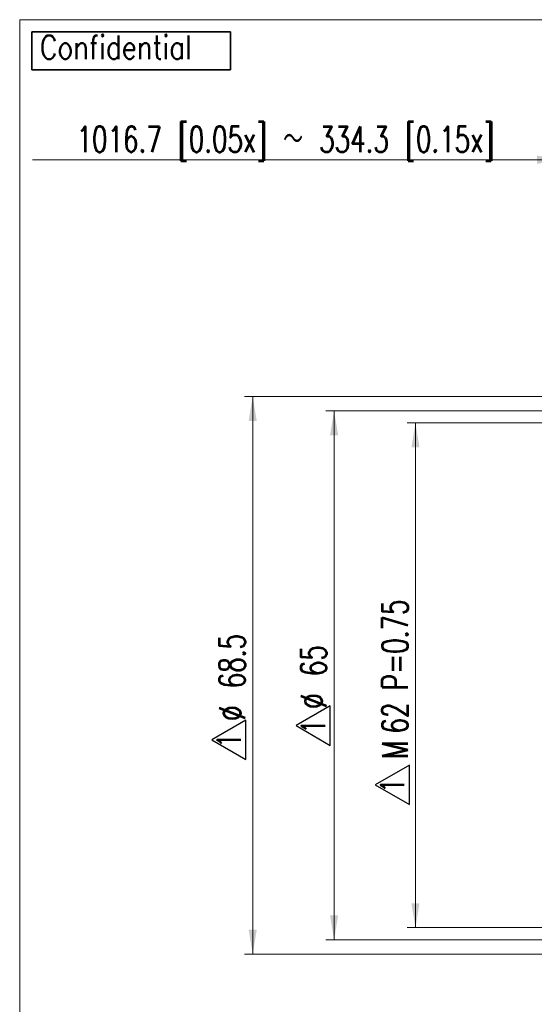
# Model space of a CAD drawing. Header units: millimetres. Extents: x 10 to 288, y 4 to 198.
# Tile 2 of 12: x 10 to 73, y 73 to 194. Entities that reach past the tile are written whole.
import ezdxf

# ---------------------------------------------------------------- set-up
doc = ezdxf.new("R2010")
doc.units = ezdxf.units.MM
doc.styles.add('SLDTEXTSTYLE0', font='TXT', dxfattribs={"width": 0.7, "bigfont": 'bigfont'})
doc.styles.add('SLDTEXTSTYLE2', font='TXT', dxfattribs={"width": 0.821457, "bigfont": 'bigfont'})
doc.dimstyles.new('SLDDIMSTYLE0', dxfattribs={"dimtxt": 3.638021, "dimasz": 3, "dimexe": 0, "dimexo": 0.0625, "dimgap": 0.909505, "dimtad": 3, "dimrnd": 1e-09, "dimzin": 12, "dimdsep": 46, "dimtxsty": 'SLDTEXTSTYLE0', "dimsah": 1, "dimcen": 0.09, "dimadec": 0, "dimazin": 3, "dimtfac": 1, "dimtdec": 3, "dimtofl": 0, "dimtmove": 0, "dimatfit": 3, "dimfxl": 1, "dimfrac": 2, "dimtolj": 1, "dimtzin": 12, "dimarcsym": 0})
doc.dimstyles.new('SLDDIMSTYLE1', dxfattribs={"dimtxt": 3.638021, "dimasz": 3, "dimexe": 0, "dimexo": 0.0625, "dimgap": 0.909505, "dimtad": 3, "dimrnd": 1e-09, "dimzin": 12, "dimdsep": 46, "dimtxsty": 'SLDTEXTSTYLE0', "dimblk2": 'NONE', "dimsah": 1, "dimcen": 0.09, "dimse1": 1, "dimadec": 0, "dimazin": 3, "dimtfac": 1, "dimtdec": 3, "dimtofl": 0, "dimtmove": 0, "dimatfit": 3, "dimfxl": 1, "dimfrac": 2, "dimtolj": 1, "dimtzin": 12, "dimarcsym": 0})

# ---------------------------------------------------------------- blocks, each defined once
blk = doc.blocks.new('SW_NOTE_0')
at = {"color": 0, "linetype": 'Continuous', "lineweight": 0, "insert": (0, 3.75), "char_height": 2.91, "attachment_point": 1, "style": 'SLDTEXTSTYLE0'}
blk.add_mtext('1', dxfattribs=at)
blk = doc.blocks.new('△1')
at = {"color": 7}
for p, q in [((3.42, 5.13), (0.99, 0.93)), ((5.84, 0.93), (3.42, 5.13)), ((0.99, 0.93), (5.84, 0.93))]:
    blk.add_line(p, q, dxfattribs=at)
at = {"color": 7, "linetype": 'Continuous', "lineweight": 0}
blk.add_blockref('SW_NOTE_0', (2.45, 0.72), dxfattribs=at)
blk = doc.blocks.new('_D_1')
at = {"color": 7, "linetype": 'Continuous', "lineweight": 0}
for p, q in [((193.87, 91.93), (193.87, 45.56)), ((193.87, 46.56), (11.57, 46.56))]:
    blk.add_line(p, q, dxfattribs=at)
at = {"color": 7, "linetype": 'Continuous', "lineweight": 18}
blk.add_solid([(193.87, 46.56), (190.87, 47.06), (190.87, 46.06)], dxfattribs=at)
at = {"color": 7, "linetype": 'Continuous', "lineweight": 18, "insert": (70.63, 50.65), "char_height": 3.175, "attachment_point": 1, "style": 'SLDTEXTSTYLE0'}
blk.add_mtext('1134.0 [0.05x] ～ 451.6 [0.15x] (O/I)', dxfattribs=at)
blk = doc.blocks.new('_None')
blk = doc.blocks.new('_D_2')
at = {"color": 7, "linetype": 'Continuous', "lineweight": 0}
for p, q in [((76.57, 176.81), (11.57, 176.81)), ((76.57, 146.77), (76.57, 177.81))]:
    blk.add_line(p, q, dxfattribs=at)
at = {"color": 7, "linetype": 'Continuous', "lineweight": 18}
blk.add_solid([(76.57, 176.81), (73.57, 177.31), (73.57, 176.31)], dxfattribs=at)
at = {"color": 7, "linetype": 'Continuous', "lineweight": 18, "insert": (16.98, 180.91), "char_height": 3.175, "attachment_point": 1, "style": 'SLDTEXTSTYLE0'}
blk.add_mtext('1016.7 [0.05x] ～ 334.3 [0.15x]', dxfattribs=at)
blk = doc.blocks.new('_D_8')
at = {"color": 7, "linetype": 'Continuous', "lineweight": 0}
for p, q in [((75.57, 144.47), (57.63, 144.47)), ((58.63, 144.47), (58.63, 82.47)), ((75.57, 82.47), (57.63, 82.47))]:
    blk.add_line(p, q, dxfattribs=at)
at = {"color": 7, "linetype": 'Continuous', "lineweight": 18}
for points in [[(58.63, 144.47), (58.13, 141.47), (59.13, 141.47)], [(58.63, 82.47), (59.13, 85.47), (58.13, 85.47)]]:
    blk.add_solid(points, dxfattribs=at)
at = {"color": 7, "linetype": 'Continuous', "lineweight": 18, "attachment_point": 1, "rotation": 90, "style": 'SLDTEXTSTYLE0'}
for s, insert, char_height in [('P=0.75', (54.53, 111.64), 3.175), ('62', (54.53, 106.32), 3.175), ('M', (54.53, 103.18), 3.17)]:
    blk.add_mtext(s, dxfattribs=dict(at, insert=insert, char_height=char_height))
blk = doc.blocks.new('_D_9')
at = {"color": 7, "linetype": 'Continuous', "lineweight": 0}
for p, q in [((75.77, 145.97), (47.63, 145.97)), ((48.63, 80.97), (48.63, 145.97)), ((75.77, 80.97), (47.63, 80.97))]:
    blk.add_line(p, q, dxfattribs=at)
at = {"color": 7, "linetype": 'Continuous', "lineweight": 18}
for points in [[(48.63, 145.97), (48.13, 142.97), (49.13, 142.97)], [(48.63, 80.97), (49.13, 83.97), (48.13, 83.97)]]:
    blk.add_solid(points, dxfattribs=at)
at = {"color": 7, "linetype": 'Continuous', "lineweight": 18, "char_height": 3.175, "attachment_point": 1, "rotation": 90, "style": 'SLDTEXTSTYLE0'}
for s, insert in [('65', (44.53, 113.37)), ('%%c', (44.53, 109.35))]:
    blk.add_mtext(s, dxfattribs=dict(at, insert=insert))
blk = doc.blocks.new('_D_10')
at = {"color": 7, "linetype": 'Continuous', "lineweight": 0}
for p, q in [((96.87, 147.72), (37.63, 147.72)), ((38.63, 147.72), (38.63, 79.22)), ((96.87, 79.22), (37.63, 79.22))]:
    blk.add_line(p, q, dxfattribs=at)
at = {"color": 7, "linetype": 'Continuous', "lineweight": 18}
for points in [[(38.63, 147.72), (38.13, 144.72), (39.13, 144.72)], [(38.63, 79.22), (39.13, 82.22), (38.13, 82.22)]]:
    blk.add_solid(points, dxfattribs=at)
at = {"color": 7, "linetype": 'Continuous', "lineweight": 18, "char_height": 3.175, "attachment_point": 1, "rotation": 90, "style": 'SLDTEXTSTYLE0'}
for s, insert in [('68.5', (34.53, 111.88)), ('%%c', (34.53, 107.86))]:
    blk.add_mtext(s, dxfattribs=dict(at, insert=insert))

msp = doc.modelspace()

# ---------------------------------------------------------------- linework, layer by layer
at = {"color": 7, "linetype": 'Continuous', "lineweight": 18}
for p, q in [((10, 194), (9.998, 19.62)), ((287.014, 194.015), (10, 194)), ((10, 194), (10, 194.008)), ((10, 37.253), (10, 194))]:
    msp.add_line(p, q, dxfattribs=at)
at = {"color": 7, "linetype": 'Continuous', "lineweight": 35}
for p, q in [((11.496, 192.504), (35.887, 192.504)), ((11.496, 187.842), (11.496, 192.504)), ((35.887, 192.504), (35.887, 187.842)), ((35.887, 187.842), (11.496, 187.842))]:
    msp.add_line(p, q, dxfattribs=at)

# ---------------------------------------------------------------- block references
at = {"color": 7, "linetype": 'Continuous', "rotation": 90}
for p in [(49.098, 103.871), (38.729, 102.121), (58.813, 96.607)]:
    msp.add_blockref('△1', p, dxfattribs=at)

# ---------------------------------------------------------------- texts
at = {"color": 7, "linetype": 'Continuous', "lineweight": 18, "insert": (12.49, 192.083), "char_height": 2.91042, "attachment_point": 1, "style": 'SLDTEXTSTYLE2'}
msp.add_mtext('Confidential', dxfattribs=at)

# ---------------------------------------------------------------- dimensions: what is measured, and where the dimension line sits
at = {"color": 7, "linetype": 'Continuous', "lineweight": 18}
for base, p1, p2, text, picture, middle in [((76.565, 176.814), (11.565, 130.506), (76.565, 145.774), '1016.7 [0.05x] ～ 334.3 [0.15x]', '_D_2', (44.065, 176.814)), ((193.865, 46.558), (11.565, 98.836), (193.865, 92.928), '1134.0 [0.05x] ～ 451.6 [0.15x] (O/I)', '_D_1', (102.715, 46.558))]:
    dim = msp.add_linear_dim(base=base, p1=p1, p2=p2, text=text, dimstyle='SLDDIMSTYLE1', dxfattribs=at)
    dim.commit()
    dim.dimension.update_dxf_attribs({"geometry": picture, "text_midpoint": middle, "dimtype": 160})
for base, p1, p2, text, picture, middle in [((38.626, 79.224), (97.865, 147.724), (97.865, 79.224), '%%c<>', '_D_10', (38.626, 113.474)), ((48.626, 145.974), (76.765, 80.974), (76.765, 145.974), '%%c<>', '_D_9', (48.626, 113.474)), ((58.626, 82.474), (76.565, 144.474), (76.565, 82.474), 'M<> P=0.75', '_D_8', (58.626, 113.474))]:
    dim = msp.add_linear_dim(base=base, p1=p1, p2=p2, angle=90, text=text, dimstyle='SLDDIMSTYLE0', dxfattribs=at)
    dim.commit()
    dim.dimension.update_dxf_attribs({"geometry": picture, "text_midpoint": middle, "dimtype": 160})

doc.saveas('drawing.dxf')
